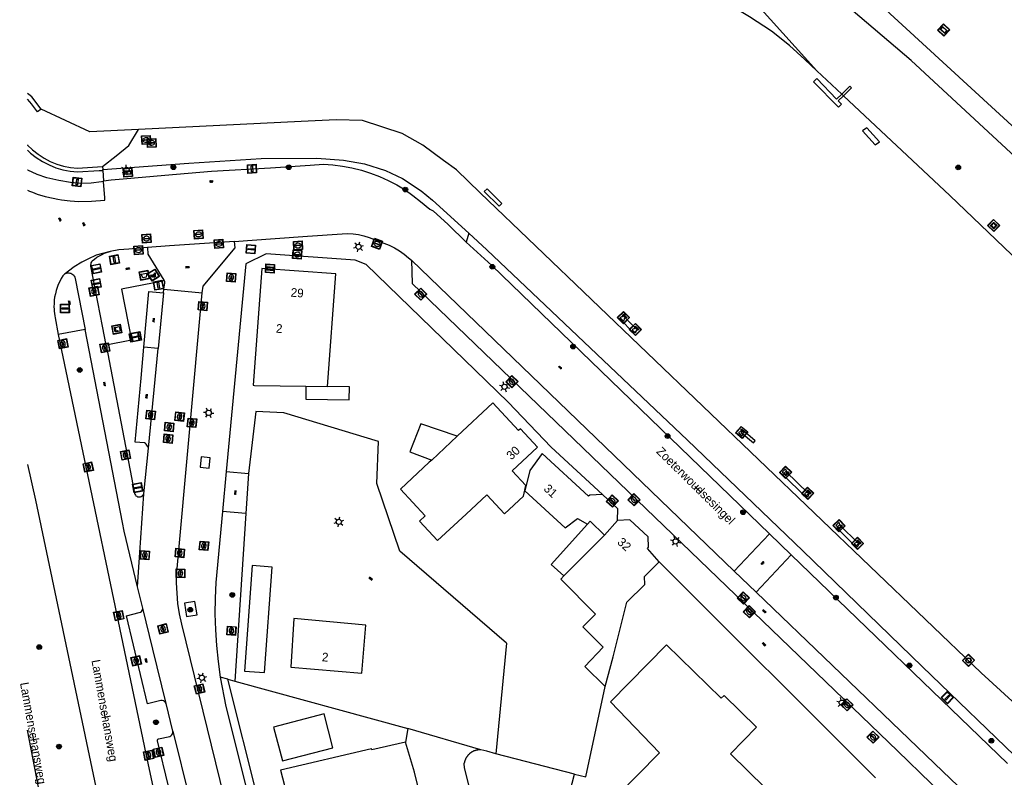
# Model space of a CAD drawing. Header units: metres. Extents: x 93870 to 95789, y 463036 to 464040.
# Tile 2 of 256: x 93871 to 93984, y 463108 to 463195. Entities that reach past the tile are written whole.
import ezdxf
from ezdxf.enums import TextEntityAlignment as Align

# ---------------------------------------------------------------- set-up
doc = ezdxf.new("R2010")
doc.units = ezdxf.units.M
doc.header["$LTSCALE"] = 25.4
for name, color, linetype in [('B_BEBOUWINGSGRENS_0', 1, 'Continuous'), ('B_LUIFEL_1', 200, 'Continuous'), ('B_TUSSENMUUR_0', 7, 'Continuous'), ('G_GRENS_ALGEMEEN_0', 7, 'Continuous'), ('K_STEIGER_1', 1, 'Continuous'), ('Q_AFVALBAK_0', 7, 'Continuous'), ('Q_BETAALAUTOMAAT_0', 7, 'Continuous'), ('Q_BOLDER_1', 7, 'Continuous'), ('Q_BOOM_0', 3, 'Continuous'), ('Q_BRANDKRAAN_0', 5, 'Continuous'), ('Q_DAMWAND_0', 6, 'Continuous'), ('Q_DRUKKNOPPAAL_0', 132, 'Continuous'), ('Q_INFORMATIEBORD_0', 7, 'Continuous'), ('Q_INSPECTIE_OF_RIOOLPUT_0', 253, 'Continuous'), ('Q_KOLK_0', 254, 'Continuous'), ('Q_KUNSTOBJECT_0', 7, 'Continuous'), ('Q_LICHTMAST_0', 2, 'Continuous'), ('Q_MEERRING_0', 7, 'Continuous'), ('Q_OPLAADPAAL_0', 7, 'Continuous'), ('Q_STRAATNAAMBORD_0', 7, 'Continuous'), ('Q_VERKEERSBORDPAAL_0', 40, 'Continuous'), ('Q_VERKEERSREGELINSTALLATIEKAST', 7, 'Continuous'), ('Q_VERKEERSREGELINSTALLATIEPAAL', 40, 'Continuous'), ('Q_WATERLEIDINGPUT_0', 5, 'Continuous'), ('S_GBKN_SYMBOOL_GV_GROOT_0', 7, 'Continuous'), ('S_GBKN_SYMBOOL_OV_GROOT_0', 7, 'Continuous'), ('T_CULTUURGRENS_0', 76, 'Continuous'), ('T_HAAG_0', 87, 'Continuous'), ('T_HEK_0', 57, 'Continuous'), ('T_MUUR_30CM_0', 10, 'Continuous'), ('T_WALBESCHERMING_0', 45, 'Continuous'), ('V_WEGGRENS_0', 7, 'Continuous'), ('W_WATERGRENS_0', 5, 'Continuous'), ('Z_GBKN_HUISNUMMER_0', 252, 'Continuous'), ('Z_STRAATNAAM_0', 252, 'Continuous')]:
    doc.layers.add(name, color=color, linetype=linetype)

# ---------------------------------------------------------------- blocks, each defined once
blk = doc.blocks.new('Q_AFVALBAK')
for points in [[(-0.5, 0.5), (0.5, 0.5), (0.5, -0.5), (-0.5, -0.5)], [(-0.34, 0.2), (0.33, 0.2), (0.19, -0.25), (-0.2, -0.25)]]:
    blk.add_lwpolyline(points, close=True)
blk.add_lwpolyline([(-0.44, 0.46), (0.44, 0.46, -0.414214), (0.46, 0.44), (0.46, -0.44, -0.414214), (0.44, -0.46), (-0.44, -0.46, -0.414214), (-0.46, -0.44), (-0.46, 0.44), (-0.46, 0.44), (-0.46, 0.45), (-0.46, 0.45), (-0.46, 0.45), (-0.46, 0.45), (-0.46, 0.45), (-0.46, 0.45), (-0.46, 0.46), (-0.46, 0.46), (-0.46, 0.46), (-0.45, 0.46), (-0.45, 0.46), (-0.45, 0.46), (-0.45, 0.46), (-0.45, 0.46), (-0.45, 0.46), (-0.44, 0.46), (-0.44, 0.46)], format="xyb")
blk = doc.blocks.new('Q_STRAATNAAMBORD')
for points in [[(-0.5, 0.5), (0.5, 0.5), (0.5, -0.5), (-0.5, -0.5)], [(-0.37, 0.22), (0.36, 0.22), (0.36, -0.21), (-0.37, -0.21)]]:
    blk.add_lwpolyline(points, close=True)
for points in [[(-0.44, 0.46), (0.44, 0.46, -0.414214), (0.46, 0.44), (0.46, -0.44, -0.414214), (0.44, -0.46), (-0.44, -0.46, -0.414214), (-0.46, -0.44), (-0.46, 0.44), (-0.46, 0.44), (-0.46, 0.45), (-0.46, 0.45), (-0.46, 0.45), (-0.46, 0.45), (-0.46, 0.45), (-0.46, 0.45), (-0.46, 0.46), (-0.46, 0.46), (-0.46, 0.46), (-0.45, 0.46), (-0.45, 0.46), (-0.45, 0.46), (-0.45, 0.46), (-0.45, 0.46), (-0.45, 0.46), (-0.44, 0.46), (-0.44, 0.46)], [(-0.29, 0.16), (0.28, 0.16, -0.414214), (0.3, 0.14), (0.3, -0.13, -0.414214), (0.28, -0.16), (-0.29, -0.16, -0.414214), (-0.31, -0.13), (-0.31, 0.14), (-0.31, 0.14), (-0.31, 0.14), (-0.31, 0.14), (-0.31, 0.15), (-0.31, 0.15), (-0.31, 0.15), (-0.3, 0.15), (-0.3, 0.15), (-0.3, 0.15), (-0.3, 0.16), (-0.3, 0.16), (-0.3, 0.16), (-0.3, 0.16), (-0.29, 0.16), (-0.29, 0.16), (-0.29, 0.16), (-0.29, 0.16), (-0.29, 0.16)]]:
    blk.add_lwpolyline(points, format="xyb")
blk = doc.blocks.new('Q_INFORMATIEBORD')
for points in [[(-0.5, 0.5), (0.5, 0.5), (0.5, -0.5), (-0.5, -0.5)], [(-0.37, 0.22), (0.36, 0.22), (0.36, -0.21), (-0.37, -0.21)]]:
    blk.add_lwpolyline(points, close=True)
for points in [[(-0.44, 0.46), (0.44, 0.46, -0.414214), (0.46, 0.44), (0.46, -0.44, -0.414214), (0.44, -0.46), (-0.44, -0.46, -0.414214), (-0.46, -0.44), (-0.46, 0.44), (-0.46, 0.44), (-0.46, 0.45), (-0.46, 0.45), (-0.46, 0.45), (-0.46, 0.45), (-0.46, 0.45), (-0.46, 0.45), (-0.46, 0.46), (-0.46, 0.46), (-0.46, 0.46), (-0.45, 0.46), (-0.45, 0.46), (-0.45, 0.46), (-0.45, 0.46), (-0.45, 0.46), (-0.45, 0.46), (-0.44, 0.46), (-0.44, 0.46)], [(-0.29, 0.16), (0.28, 0.16, -0.414214), (0.3, 0.14), (0.3, -0.13, -0.414214), (0.28, -0.16), (-0.29, -0.16, -0.414214), (-0.31, -0.13), (-0.31, 0.14), (-0.31, 0.14), (-0.31, 0.14), (-0.31, 0.14), (-0.31, 0.15), (-0.31, 0.15), (-0.31, 0.15), (-0.3, 0.15), (-0.3, 0.15), (-0.3, 0.15), (-0.3, 0.16), (-0.3, 0.16), (-0.3, 0.16), (-0.3, 0.16), (-0.29, 0.16), (-0.29, 0.16), (-0.29, 0.16), (-0.29, 0.16), (-0.29, 0.16)]]:
    blk.add_lwpolyline(points, format="xyb")
blk = doc.blocks.new('Q_OPLAADPAAL')
for points in [[(-0.5, 0.5), (0.5, 0.5), (0.5, -0.5), (-0.5, -0.5)], [(-0.08, 0.33), (0.07, 0.33), (0.07, -0.33), (-0.08, -0.33)]]:
    blk.add_lwpolyline(points, close=True)
blk.add_lwpolyline([(-0.44, 0.46), (0.44, 0.46, -0.414214), (0.46, 0.44), (0.46, -0.44, -0.414214), (0.44, -0.46), (-0.44, -0.46, -0.414214), (-0.46, -0.44), (-0.46, 0.44), (-0.46, 0.44), (-0.46, 0.45), (-0.46, 0.45), (-0.46, 0.45), (-0.46, 0.45), (-0.46, 0.45), (-0.46, 0.45), (-0.46, 0.46), (-0.46, 0.46), (-0.46, 0.46), (-0.45, 0.46), (-0.45, 0.46), (-0.45, 0.46), (-0.45, 0.46), (-0.45, 0.46), (-0.45, 0.46), (-0.44, 0.46), (-0.44, 0.46)], format="xyb")
blk = doc.blocks.new('Q_VERKEERSREGELINSTALLATIEKAST')
for points in [[(-0.5, 0.5), (0.5, 0.5), (0.5, -0.5), (-0.5, -0.5)], [(-0.26, 0.26), (0.25, 0.26), (0.25, 0.19), (-0.26, 0.19)], [(-0.26, 0.11), (0.25, 0.11), (0.25, -0.33), (-0.26, -0.33)]]:
    blk.add_lwpolyline(points, close=True)
blk.add_lwpolyline([(-0.44, 0.46), (0.44, 0.46, -0.414214), (0.46, 0.44), (0.46, -0.44, -0.414214), (0.44, -0.46), (-0.44, -0.46, -0.414214), (-0.46, -0.44), (-0.46, 0.44), (-0.46, 0.44), (-0.46, 0.45), (-0.46, 0.45), (-0.46, 0.45), (-0.46, 0.45), (-0.46, 0.45), (-0.46, 0.45), (-0.46, 0.46), (-0.46, 0.46), (-0.46, 0.46), (-0.45, 0.46), (-0.45, 0.46), (-0.45, 0.46), (-0.45, 0.46), (-0.45, 0.46), (-0.45, 0.46), (-0.44, 0.46), (-0.44, 0.46)], format="xyb")
blk.add_circle((-0.18, -0.03), 0.0354)
blk = doc.blocks.new('Q_LICHTMAST')
for points in [[(-0.26, 0.15), (-0.52, 0.3)], [(0, 0.3), (0, 0.6)], [(0.26, 0.15), (0.52, 0.3)], [(-0.26, -0.15), (-0.52, -0.3)], [(0, -0.3), (0, -0.6)], [(0.26, -0.15), (0.52, -0.3)]]:
    blk.add_lwpolyline(points)
blk.add_circle((0, 0), 0.3)
blk = doc.blocks.new('Q_VERKEERSREGELINSTALLATIEPAAL')
for points in [[(-0.5, 0.5), (0.5, 0.5), (0.5, -0.5), (-0.5, -0.5)], [(-0.08, 0.33), (0.07, 0.33), (0.07, -0.33), (-0.08, -0.33)]]:
    blk.add_lwpolyline(points, close=True)
blk.add_lwpolyline([(-0.44, 0.46), (0.44, 0.46, -0.414214), (0.46, 0.44), (0.46, -0.44, -0.414214), (0.44, -0.46), (-0.44, -0.46, -0.414214), (-0.46, -0.44), (-0.46, 0.44), (-0.46, 0.44), (-0.46, 0.45), (-0.46, 0.45), (-0.46, 0.45), (-0.46, 0.45), (-0.46, 0.45), (-0.46, 0.45), (-0.46, 0.46), (-0.46, 0.46), (-0.46, 0.46), (-0.45, 0.46), (-0.45, 0.46), (-0.45, 0.46), (-0.45, 0.46), (-0.45, 0.46), (-0.45, 0.46), (-0.44, 0.46), (-0.44, 0.46)], format="xyb")
blk = doc.blocks.new('Q_VERKEERSBORDPAAL')
for points in [[(-0.5, 0.5), (0.5, 0.5), (0.5, -0.5), (-0.5, -0.5)], [(-0.08, 0.33), (0.07, 0.33), (0.07, -0.33), (-0.08, -0.33)]]:
    blk.add_lwpolyline(points, close=True)
blk.add_lwpolyline([(-0.44, 0.46), (0.44, 0.46, -0.414214), (0.46, 0.44), (0.46, -0.44, -0.414214), (0.44, -0.46), (-0.44, -0.46, -0.414214), (-0.46, -0.44), (-0.46, 0.44), (-0.46, 0.44), (-0.46, 0.45), (-0.46, 0.45), (-0.46, 0.45), (-0.46, 0.45), (-0.46, 0.45), (-0.46, 0.45), (-0.46, 0.46), (-0.46, 0.46), (-0.46, 0.46), (-0.45, 0.46), (-0.45, 0.46), (-0.45, 0.46), (-0.45, 0.46), (-0.45, 0.46), (-0.45, 0.46), (-0.44, 0.46), (-0.44, 0.46)], format="xyb")
blk = doc.blocks.new('Q_DRUKKNOPPAAL')
for points in [[(-0.5, 0.5), (0.5, 0.5), (0.5, -0.5), (-0.5, -0.5)], [(-0.08, 0.33), (0.07, 0.33), (0.07, -0.33), (-0.08, -0.33)]]:
    blk.add_lwpolyline(points, close=True)
blk.add_lwpolyline([(-0.44, 0.46), (0.44, 0.46, -0.414214), (0.46, 0.44), (0.46, -0.44, -0.414214), (0.44, -0.46), (-0.44, -0.46, -0.414214), (-0.46, -0.44), (-0.46, 0.44), (-0.46, 0.44), (-0.46, 0.45), (-0.46, 0.45), (-0.46, 0.45), (-0.46, 0.45), (-0.46, 0.45), (-0.46, 0.45), (-0.46, 0.46), (-0.46, 0.46), (-0.46, 0.46), (-0.45, 0.46), (-0.45, 0.46), (-0.45, 0.46), (-0.45, 0.46), (-0.45, 0.46), (-0.45, 0.46), (-0.44, 0.46), (-0.44, 0.46)], format="xyb")
blk = doc.blocks.new('Q_KOLK')
blk.add_lwpolyline([(-0.5, 0.5), (0.5, 0.5), (0.5, -0.5), (-0.5, -0.5)], close=True)
for points in [[(-0.44, 0.46), (0.44, 0.46, -0.414214), (0.46, 0.44), (0.46, -0.44, -0.414214), (0.44, -0.46), (-0.44, -0.46, -0.414214), (-0.46, -0.44), (-0.46, 0.44, -0.414214), (-0.44, 0.46)], [(-0.34, 0.1, 0.380426), (-0.28, -0.18)], [(-0.01, 0.27, 0.240218), (-0.34, 0.1)], [(-0.19, 0.04, 0.853344), (-0.19, -0.03)], [(0.33, 0.11, 0.240191), (-0.01, 0.27)], [(0.18, -0.03, 0.849746), (0.18, 0.04)], [(0.27, -0.18, 0.380426), (0.33, 0.11)], [(-0.28, -0.18, 0.148452), (0.01, -0.26)], [(0.01, -0.26, 0.131742), (0.27, -0.18)]]:
    blk.add_lwpolyline(points, format="xyb")
for points in [[(-0.19, 0.04), (0.18, 0.04)], [(0.18, -0.03), (-0.19, -0.03)]]:
    blk.add_lwpolyline(points)
blk = doc.blocks.new('Q_INSPECTIE_OF_RIOOLPUT')
blk.add_lwpolyline([(-0.5, 0.5), (0.5, 0.5), (0.5, -0.5), (-0.5, -0.5)], close=True)
for points in [[(-0.44, 0.46), (0.44, 0.46, -0.414214), (0.46, 0.44), (0.46, -0.44, -0.414214), (0.44, -0.46), (-0.44, -0.46, -0.414214), (-0.46, -0.44), (-0.46, 0.44), (-0.46, 0.44), (-0.46, 0.45), (-0.46, 0.45), (-0.46, 0.45), (-0.46, 0.45), (-0.46, 0.45), (-0.46, 0.45), (-0.46, 0.46), (-0.46, 0.46), (-0.46, 0.46), (-0.45, 0.46), (-0.45, 0.46), (-0.45, 0.46), (-0.45, 0.46), (-0.45, 0.46), (-0.45, 0.46), (-0.44, 0.46), (-0.44, 0.46)], [(-0.34, 0.1, 0.380426), (-0.28, -0.18)], [(-0.01, 0.27, 0.240218), (-0.34, 0.1)], [(-0.19, 0.04, 0.853344), (-0.19, -0.03)], [(0.33, 0.11, 0.240191), (-0.01, 0.27)], [(0.18, -0.03, 0.849746), (0.18, 0.04)], [(0.27, -0.18, 0.380426), (0.33, 0.11)], [(-0.28, -0.18, 0.148452), (0.01, -0.26)], [(0.01, -0.26, 0.131742), (0.27, -0.18)]]:
    blk.add_lwpolyline(points, format="xyb")
for points in [[(-0.19, 0.04), (0.18, 0.04)], [(0.18, -0.03), (-0.19, -0.03)]]:
    blk.add_lwpolyline(points)
blk = doc.blocks.new('Q_BRANDKRAAN')
blk.add_lwpolyline([(-0.5, 0.5), (0.5, 0.5), (0.5, -0.5), (-0.5, -0.5)], close=True)
for points in [[(-0.44, 0.46), (0.44, 0.46, -0.414214), (0.46, 0.44), (0.46, -0.44, -0.414214), (0.44, -0.46), (-0.44, -0.46, -0.414214), (-0.46, -0.44), (-0.46, 0.44), (-0.46, 0.44), (-0.46, 0.45), (-0.46, 0.45), (-0.46, 0.45), (-0.46, 0.45), (-0.46, 0.45), (-0.46, 0.45), (-0.46, 0.46), (-0.46, 0.46), (-0.46, 0.46), (-0.45, 0.46), (-0.45, 0.46), (-0.45, 0.46), (-0.45, 0.46), (-0.45, 0.46), (-0.45, 0.46), (-0.44, 0.46), (-0.44, 0.46)], [(-0.34, 0.1, 0.380426), (-0.28, -0.18)], [(-0.01, 0.27, 0.240218), (-0.34, 0.1)], [(-0.19, 0.04, 0.853344), (-0.19, -0.03)], [(0.33, 0.11, 0.240191), (-0.01, 0.27)], [(0.18, -0.03, 0.849746), (0.18, 0.04)], [(0.27, -0.18, 0.380426), (0.33, 0.11)], [(-0.28, -0.18, 0.148452), (0.01, -0.26)], [(0.01, -0.26, 0.131742), (0.27, -0.18)]]:
    blk.add_lwpolyline(points, format="xyb")
for points in [[(-0.19, 0.04), (0.18, 0.04)], [(0.18, -0.03), (-0.19, -0.03)]]:
    blk.add_lwpolyline(points)
blk = doc.blocks.new('Q_WATERLEIDINGPUT')
blk.add_lwpolyline([(-0.5, 0.5), (0.5, 0.5), (0.5, -0.5), (-0.5, -0.5)], close=True)
for points in [[(-0.44, 0.46), (0.44, 0.46, -0.414214), (0.46, 0.44), (0.46, -0.44, -0.414214), (0.44, -0.46), (-0.44, -0.46, -0.414214), (-0.46, -0.44), (-0.46, 0.44), (-0.46, 0.44), (-0.46, 0.45), (-0.46, 0.45), (-0.46, 0.45), (-0.46, 0.45), (-0.46, 0.45), (-0.46, 0.45), (-0.46, 0.46), (-0.46, 0.46), (-0.46, 0.46), (-0.45, 0.46), (-0.45, 0.46), (-0.45, 0.46), (-0.45, 0.46), (-0.45, 0.46), (-0.45, 0.46), (-0.44, 0.46), (-0.44, 0.46)], [(-0.34, 0.1, 0.380426), (-0.28, -0.18)], [(-0.01, 0.27, 0.240218), (-0.34, 0.1)], [(-0.19, 0.04, 0.853344), (-0.19, -0.03)], [(0.33, 0.11, 0.240191), (-0.01, 0.27)], [(0.18, -0.03, 0.849746), (0.18, 0.04)], [(0.27, -0.18, 0.380426), (0.33, 0.11)], [(-0.28, -0.18, 0.148452), (0.01, -0.26)], [(0.01, -0.26, 0.131742), (0.27, -0.18)]]:
    blk.add_lwpolyline(points, format="xyb")
for points in [[(-0.19, 0.04), (0.18, 0.04)], [(0.18, -0.03), (-0.19, -0.03)]]:
    blk.add_lwpolyline(points)
blk = doc.blocks.new('Q_BETAALAUTOMAAT')
blk.add_lwpolyline([(-0.5, 0.5), (0.5, 0.5), (0.5, -0.5), (-0.5, -0.5)], close=True)
for points in [[(-0.44, 0.46), (0.44, 0.46, -0.414214), (0.46, 0.44), (0.46, -0.44, -0.414214), (0.44, -0.46), (-0.44, -0.46, -0.414214), (-0.46, -0.44), (-0.46, 0.44), (-0.46, 0.44), (-0.46, 0.45), (-0.46, 0.45), (-0.46, 0.45), (-0.46, 0.45), (-0.46, 0.45), (-0.46, 0.45), (-0.46, 0.46), (-0.46, 0.46), (-0.46, 0.46), (-0.45, 0.46), (-0.45, 0.46), (-0.45, 0.46), (-0.45, 0.46), (-0.45, 0.46), (-0.45, 0.46), (-0.44, 0.46), (-0.44, 0.46)], [(-0.2, 0.03, 0.050902), (-0.2, -0.03)], [(0, 0.29, 0.299915), (-0.19, 0.1)], [(-0.11, 0.03, 0.069027), (-0.11, -0.03)], [(0, 0.2, 0.158079), (-0.09, 0.1)], [(0.15, 0.29, 0.138529), (0, 0.29)], [(0.14, 0.2, 0.200552), (0, 0.2)], [(-0.18, -0.1, 0.345501), (0.02, -0.28)], [(-0.09, -0.1, 0.158478), (0.01, -0.2)], [(0.01, -0.2, 0.260272), (0.13, -0.18)], [(0.02, -0.28, 0.17253), (0.15, -0.27)]]:
    blk.add_lwpolyline(points, format="xyb")
for points in [[(-0.2, 0.03), (-0.27, 0.03), (-0.27, 0.1)], [(-0.27, 0.1), (-0.19, 0.1)], [(0.06, 0.03), (-0.11, 0.03)], [(-0.09, 0.1), (0.06, 0.1)], [(0.06, 0.1), (0.06, 0.03)], [(0.15, 0.29), (0.14, 0.2)], [(-0.18, -0.1), (-0.27, -0.1), (-0.27, -0.03)], [(-0.27, -0.03), (-0.2, -0.03)], [(-0.11, -0.03), (0.06, -0.03)], [(0.06, -0.1), (-0.09, -0.1)], [(0.06, -0.03), (0.06, -0.1)], [(0.13, -0.18), (0.15, -0.27)]]:
    blk.add_lwpolyline(points)
blk = doc.blocks.new('Q_BOLDER')
for points in [[(-0.5, 0.5), (0.5, 0.5), (0.5, -0.5), (-0.5, -0.5)], [(-0.27, -0.2), (0.27, -0.2), (0.27, -0.3), (-0.27, -0.3)]]:
    blk.add_lwpolyline(points, close=True)
for points in [[(-0.44, 0.46), (0.44, 0.46, -0.414214), (0.46, 0.44), (0.46, -0.44, -0.414214), (0.44, -0.46), (-0.44, -0.46, -0.414214), (-0.46, -0.44), (-0.46, 0.44), (-0.46, 0.44), (-0.46, 0.45), (-0.46, 0.45), (-0.46, 0.45), (-0.46, 0.45), (-0.46, 0.45), (-0.46, 0.45), (-0.46, 0.46), (-0.46, 0.46), (-0.46, 0.46), (-0.45, 0.46), (-0.45, 0.46), (-0.45, 0.46), (-0.45, 0.46), (-0.45, 0.46), (-0.45, 0.46), (-0.44, 0.46), (-0.44, 0.46)], [(-0.23, 0.27, 0.439965), (-0.26, 0.19)], [(-0.15, 0.29, 0.109301), (-0.23, 0.27)], [(0.22, 0.27, 0.148019), (0.13, 0.29)], [(0.25, 0.19, 0.326045), (0.22, 0.27)], [(-0.27, -0.16, 0.309814), (-0.17, -0.02)], [(0.16, -0.02, 0.22667), (0.27, -0.16)]]:
    blk.add_lwpolyline(points, format="xyb")
for points in [[(-0.17, 0.03), (-0.26, 0.19)], [(-0.17, -0.02), (-0.17, 0.03)], [(-0.15, 0.29), (0.13, 0.29)], [(0.16, 0.03), (0.25, 0.19)], [(0.16, -0.02), (0.16, 0.03)], [(-0.27, -0.16), (0.27, -0.16)]]:
    blk.add_lwpolyline(points)
blk = doc.blocks.new('Q_MEERRING')
blk.add_lwpolyline([(-0.5, 0.5), (0.5, 0.5), (0.5, -0.5), (-0.5, -0.5)], close=True)
blk.add_lwpolyline([(-0.44, 0.46), (0.44, 0.46, -0.414214), (0.46, 0.44), (0.46, -0.44, -0.414214), (0.44, -0.46), (-0.44, -0.46, -0.414214), (-0.46, -0.44), (-0.46, 0.44), (-0.46, 0.44), (-0.46, 0.45), (-0.46, 0.45), (-0.46, 0.45), (-0.46, 0.45), (-0.46, 0.45), (-0.46, 0.45), (-0.46, 0.46), (-0.46, 0.46), (-0.46, 0.46), (-0.45, 0.46), (-0.45, 0.46), (-0.45, 0.46), (-0.45, 0.46), (-0.45, 0.46), (-0.45, 0.46), (-0.44, 0.46), (-0.44, 0.46)], format="xyb")
for radius in [0.3, 0.3, 0.25, 0.25]:
    blk.add_circle((0, 0), radius)
blk = doc.blocks.new('Q_KUNSTOBJECT')
for points in [[(-0.5, 0.5), (0.5, 0.5), (0.5, -0.5), (-0.5, -0.5)], [(-0.18, 0.18), (0.18, 0.18), (0.18, -0.18), (-0.18, -0.18)]]:
    blk.add_lwpolyline(points, close=True)
for points in [[(-0.44, 0.46), (0.44, 0.46, -0.414214), (0.46, 0.44), (0.46, -0.44, -0.414214), (0.44, -0.46), (-0.44, -0.46, -0.414214), (-0.46, -0.44), (-0.46, 0.44), (-0.46, 0.44), (-0.46, 0.45), (-0.46, 0.45), (-0.46, 0.45), (-0.46, 0.45), (-0.46, 0.45), (-0.46, 0.45), (-0.46, 0.46), (-0.46, 0.46), (-0.46, 0.46), (-0.45, 0.46), (-0.45, 0.46), (-0.45, 0.46), (-0.45, 0.46), (-0.45, 0.46), (-0.45, 0.46), (-0.44, 0.46), (-0.44, 0.46)], [(-0.24, 0.27), (0.24, 0.27, -0.414214), (0.26, 0.25), (0.26, -0.24, -0.414214), (0.24, -0.26), (-0.24, -0.26, -0.414214), (-0.27, -0.24), (-0.27, 0.25, -0.414214), (-0.24, 0.27)]]:
    blk.add_lwpolyline(points, format="xyb")
blk = doc.blocks.new('Q_BOOM')
for radius in [0.27, 0.18, 0.09]:
    blk.add_circle((0, 0), radius)
blk = doc.blocks.new('S_GBKN_SYMBOOL_OV_GROOT')
for points in [[(-0.21875, 0.0625), (0.21875, 0.0625)], [(-0.21875, 0), (0.21875, 0)], [(-0.1875, 0.0625), (-0.1875, 0)], [(-0.125, 0.09375), (-0.125, 0.0625)], [(-0.125, 0), (-0.125, -0.0625)], [(-0.0625, 0.0625), (-0.0625, 0)], [(0, 0.09375), (0, 0.0625)], [(0, 0), (0, -0.0625)], [(0.0625, 0.0625), (0.0625, 0)], [(0.125, 0.09375), (0.125, 0.0625)], [(0.125, 0), (0.125, -0.0625)], [(0.1875, 0.0625), (0.1875, 0)], [(-0.21875, -0.0625), (0.21875, -0.0625)], [(-0.1875, -0.0625), (-0.1875, -0.09375)], [(-0.0625, -0.0625), (-0.0625, -0.09375)], [(0.0625, -0.0625), (0.0625, -0.09375)], [(0.1875, -0.0625), (0.1875, -0.09375)]]:
    blk.add_lwpolyline(points)
blk = doc.blocks.new('S_GBKN_SYMBOOL_GV_GROOT')
for points in [[(-0.1875, 0.03125), (-0.09375, 0.09375)], [(-0.1875, -0.0625), (0.0625, 0.09375)], [(-0.1875, 0.09375), (0.125, -0.09375)], [(-0.1875, 0), (-0.03125, -0.09375)], [(-0.125, -0.09375), (0.1875, 0.09375)], [(-0.0625, 0.09375), (0.1875, -0.0625)], [(0.03125, -0.09375), (0.1875, 0)], [(0.09375, 0.09375), (0.1875, 0.03125)]]:
    blk.add_lwpolyline(points)

msp = doc.modelspace()

# ---------------------------------------------------------------- linework, layer by layer
at = {"layer": 'B_BEBOUWINGSGRENS_0'}
for p, q in [((93903.96, 463152.63), (93906.44, 463152.6)), ((93918.43, 463144.14), (93921.37, 463146.89)), ((93934.86, 463107.99), (93925.82, 463110.34)), ((93932.52, 463098.99), (93934.86, 463107.99))]:
    msp.add_line(p, q, dxfattribs=at)
for points in [[(93906.44, 463152.6), (93907.39, 463165.57), (93898.88, 463166.19), (93897.89, 463152.74), (93898.04, 463152.72), (93903.96, 463152.63)], [(93918.43, 463144.14), (93918.14, 463143.88), (93914.82, 463140.77), (93917.69, 463137.7), (93917.03, 463137.09), (93919.1, 463134.87), (93922.38, 463137.91), (93924.77, 463140.15), (93926.81, 463137.96), (93928.98, 463139.99), (93929.24, 463141.21), (93927.69, 463142.88), (93930.61, 463145.61), (93928.63, 463147.73), (93928.43, 463147.54), (93925.47, 463150.71), (93921.37, 463146.89)], [(93921.37, 463146.89), (93917.18, 463148.32), (93915.89, 463145.07), (93918.43, 463144.14)], [(93938.06, 463140.17), (93936.61, 463140.11), (93936.48, 463139.96), (93931.13, 463144.89), (93929.72, 463142.95), (93929.15, 463140.6), (93933.8, 463136.32), (93935.21, 463137.42), (93936.35, 463136.74)], [(93939.79, 463137.17), (93939.86, 463138.52), (93938.06, 463140.17)], [(93944.61, 463132.43), (93943.24, 463133.95), (93943.38, 463134.11), (93943.33, 463135.31), (93941.24, 463137.24), (93939.79, 463137.17)], [(93936.35, 463136.74), (93932.16, 463132.13), (93933.64, 463130.79)], [(93897.75, 463131.98), (93896.87, 463119.85), (93899.19, 463119.68), (93900.07, 463131.81), (93897.75, 463131.98)], [(93938.39, 463118.07), (93939.29, 463121.48), (93940.89, 463127.77), (93942.94, 463129.82), (93942.92, 463130.75), (93944.61, 463132.43)], [(93933.64, 463130.79), (93933.27, 463130.42), (93937.27, 463126.41), (93935.81, 463124.95), (93938.16, 463122.61), (93936.03, 463120.39), (93938.39, 463118.07)], [(93902.55, 463125.88), (93902.2, 463120.29), (93910.39, 463119.6), (93910.86, 463125.13), (93902.55, 463125.88)], [(93962.83, 463100.49), (93952.81, 463110.33), (93955.79, 463113.38), (93952.06, 463117.04), (93951.72, 463116.71), (93945.44, 463122.88), (93939, 463116.32), (93944.64, 463110.45), (93942.1, 463107.86), (93939.88, 463105.6), (93939.61, 463105.32), (93961.97, 463083.03)], [(93907.05, 463111.03), (93906.05, 463114.91), (93900.23, 463113.39), (93901.24, 463109.52), (93907.05, 463111.03)], [(93915.41, 463111.66), (93911.54, 463110.77), (93911.51, 463110.88), (93901.01, 463108.45), (93906.27, 463088.31), (93906.39, 463088.34), (93908.87, 463078.83)], [(93917.11, 463105.58), (93916.43, 463108.22), (93915.41, 463111.66)], [(93924.08, 463110.78), (93924.05, 463110.78), (93924.02, 463110.79), (93923.99, 463110.79), (93923.95, 463110.79), (93923.92, 463110.78), (93923.89, 463110.78), (93923.86, 463110.78), (93923.82, 463110.78), (93923.79, 463110.77), (93923.76, 463110.77), (93923.73, 463110.77), (93923.7, 463110.76), (93923.66, 463110.76), (93923.63, 463110.75), (93923.6, 463110.75), (93923.57, 463110.74), (93923.54, 463110.73), (93923.51, 463110.72), (93923.48, 463110.71), (93923.44, 463110.7), (93923.41, 463110.69), (93923.38, 463110.68), (93923.35, 463110.67), (93923.32, 463110.66), (93923.29, 463110.65), (93923.26, 463110.64), (93923.23, 463110.62), (93923.2, 463110.61), (93923.17, 463110.6), (93923.14, 463110.58), (93923.12, 463110.57), (93923.09, 463110.55), (93923.06, 463110.54), (93923.03, 463110.52), (93923, 463110.5), (93922.98, 463110.48), (93922.95, 463110.47), (93922.92, 463110.45), (93922.9, 463110.43), (93922.87, 463110.41), (93922.85, 463110.39), (93922.82, 463110.37), (93922.79, 463110.35), (93922.77, 463110.33), (93922.75, 463110.31), (93922.72, 463110.29), (93922.7, 463110.26), (93922.68, 463110.24), (93922.65, 463110.22), (93922.63, 463110.19), (93922.61, 463110.17), (93922.59, 463110.15), (93922.57, 463110.12), (93922.55, 463110.09), (93922.53, 463110.07), (93922.51, 463110.04), (93922.49, 463110.02), (93922.47, 463109.99), (93922.45, 463109.97), (93922.43, 463109.94), (93922.42, 463109.91), (93922.4, 463109.88), (93922.38, 463109.86), (93922.37, 463109.83), (93922.35, 463109.8), (93922.34, 463109.77), (93922.32, 463109.74), (93922.31, 463109.71), (93922.3, 463109.68), (93922.28, 463109.65), (93922.27, 463109.62), (93922.26, 463109.59), (93922.25, 463109.56), (93922.24, 463109.53), (93922.23, 463109.5), (93922.22, 463109.47), (93922.21, 463109.44), (93922.2, 463109.41), (93922.19, 463109.38), (93922.18, 463109.34), (93922.18, 463109.31), (93922.17, 463109.28), (93922.14, 463109.16), (93922.15, 463108.73), (93925.36, 463095.94)], [(93925.82, 463110.34), (93924.76, 463110.62), (93924.08, 463110.78)]]:
    msp.add_lwpolyline(points, dxfattribs=at)
at = {"layer": 'B_LUIFEL_1'}
msp.add_line((93903.96, 463152.63), (93903.94, 463151.13), dxfattribs=at)
msp.add_lwpolyline([(93903.94, 463151.13), (93908.94, 463151.06), (93908.96, 463152.56), (93906.44, 463152.6)], dxfattribs=at)
at = {"layer": 'B_TUSSENMUUR_0'}
for p, q in [((93938.3, 463135.5), (93939.79, 463137.17)), ((93933.64, 463130.79), (93938.3, 463135.5))]:
    msp.add_line(p, q, dxfattribs=at)
msp.add_lwpolyline([(93936.35, 463136.74), (93936.67, 463137.09), (93938.3, 463135.5)], dxfattribs=at)
at = {"layer": 'G_GRENS_ALGEMEEN_0'}
for p, q in [((93880.56, 463177.92), (93880.58, 463177.57)), ((93880.59, 463177.48), (93880.58, 463177.57)), ((93915.66, 463113.25), (93915.41, 463111.66)), ((93924.08, 463110.78), (93915.66, 463113.25))]:
    msp.add_line(p, q, dxfattribs=at)
for points in [[(93873.47, 463184.51), (93873.05, 463184.2), (93872.38, 463185.12), (93872.19, 463185.37), (93871.9, 463185.67)], [(93871.9, 463180.42), (93871.93, 463180.39), (93872.51, 463179.83), (93873.14, 463179.33), (93873.82, 463178.89), (93874.54, 463178.51), (93875.28, 463178.21), (93876.05, 463177.97), (93876.85, 463177.81), (93877.65, 463177.73), (93880.56, 463177.92)], [(93934.86, 463107.99), (93936.14, 463107.67), (93938.39, 463118.07)]]:
    msp.add_lwpolyline(points, dxfattribs=at)
at = {"layer": 'K_STEIGER_1'}
msp.add_line((93966.55, 463187.16), (93965.6, 463186.25), dxfattribs=at)
for points in [[(93965.6, 463186.25), (93964.99, 463185.66), (93962.73, 463188.04), (93962.37, 463187.68), (93965.23, 463184.77), (93965.59, 463185.1), (93965.21, 463185.49), (93965.8, 463186.06)], [(93965.8, 463186.06), (93966.74, 463186.97), (93966.55, 463187.16)], [(93968.48, 463182.38), (93968.01, 463182.02), (93969.46, 463180.41), (93969.93, 463180.76), (93968.48, 463182.38)], [(93926.51, 463173.66), (93924.81, 463175.37), (93924.47, 463175.04), (93926.17, 463173.34), (93926.51, 463173.66)], [(93941.7, 463158.74), (93942.08, 463159.12), (93940.42, 463160.79), (93940.04, 463160.41), (93941.7, 463158.74)], [(93954.22, 463147.57), (93954.03, 463147.32), (93955.47, 463146.1), (93955.66, 463146.35), (93954.22, 463147.57)], [(93961.42, 463139.95), (93961.77, 463140.29), (93959.17, 463142.8), (93958.82, 463142.45), (93961.42, 463139.95)], [(93967.2, 463134.19), (93967.54, 463134.53), (93965.36, 463136.66), (93965.03, 463136.34), (93967.2, 463134.19)]]:
    msp.add_lwpolyline(points, dxfattribs=at)
at = {"layer": 'Q_DAMWAND_0'}
msp.add_line((93884.67, 463182.19), (93879.1, 463181.92), dxfattribs=at)
for points in [[(93919.78, 463178.61), (93917.39, 463180.37), (93915.01, 463181.71), (93910.48, 463183.21), (93907.43, 463183.29), (93903.39, 463183.09), (93884.67, 463182.19)], [(93923.99, 463174.9), (93921.26, 463177.52), (93919.78, 463178.61)], [(93990.6, 463111.46), (93981.64, 463119.63), (93923.99, 463174.9)]]:
    msp.add_lwpolyline(points, dxfattribs=at)
at = {"layer": 'T_CULTUURGRENS_0'}
for p, q in [((93922.7, 463170.25), (93922.4, 463169.22)), ((93905.25, 463077.88), (93894.98, 463118.91))]:
    msp.add_line(p, q, dxfattribs=at)
for points in [[(93921.29, 463209.74), (93926.46, 463206.22), (93928.02, 463205.92), (93933.09, 463204.97), (93938.29, 463203.99), (93945.49, 463203.82), (93950.97, 463200.73), (93954.91, 463197.64), (93962.73, 463188.94)], [(93880.56, 463177.92), (93882.12, 463179.15), (93883.59, 463180.34), (93884.67, 463182.19)], [(93880.58, 463177.57), (93890.48, 463178.32), (93898.79, 463178.85), (93905.21, 463178.89), (93908.27, 463178.67), (93910.71, 463178.24), (93913.1, 463177.46), (93915.08, 463176.56), (93917.21, 463175.14), (93918.51, 463174.06), (93922.7, 463170.25)], [(93922.7, 463170.25), (93924.76, 463168.35), (93947.85, 463146.43), (93951.67, 463142.76), (93961.14, 463133.68), (93974.84, 463120.37), (93986.57, 463109.09)], [(93894.09, 463119.16), (93894.74, 463115.75), (93904.28, 463077.63)]]:
    msp.add_lwpolyline(points, dxfattribs=at)
at = {"layer": 'T_HAAG_0'}
msp.add_line((93927.03, 463123.06), (93925.82, 463110.34), dxfattribs=at)
at = {"layer": 'T_HEK_0'}
for p, q in [((93897.33, 463142.57), (93897.03, 463137.98)), ((93897.03, 463137.98), (93895.76, 463118.7)), ((93894.98, 463118.91), (93894.09, 463119.16)), ((93894.98, 463118.91), (93895.76, 463118.7)), ((93895.76, 463118.7), (93915.66, 463113.25))]:
    msp.add_line(p, q, dxfattribs=at)
msp.add_lwpolyline([(93927.03, 463123.06), (93914.76, 463133.66), (93912.12, 463141.45), (93912.31, 463146.27), (93901.4, 463149.58), (93898.17, 463149.73), (93897.33, 463142.57)], dxfattribs=at)
at = {"layer": 'T_MUUR_30CM_0'}
msp.add_line((93969.5, 463107.57), (93944.61, 463132.43), dxfattribs=at)
msp.add_lwpolyline([(93938.06, 463140.17), (93932.18, 463145.63), (93927.24, 463150.79), (93910.87, 463166.64), (93909.6, 463167.15), (93899.36, 463167.88)], dxfattribs=at)
at = {"layer": 'T_WALBESCHERMING_0'}
for p, q in [((93965.6, 463186.25), (93962.73, 463188.94)), ((93965.8, 463186.06), (93965.6, 463186.25)), ((93879.1, 463181.92), (93873.47, 463184.51))]:
    msp.add_line(p, q, dxfattribs=at)
for points in [[(93962.73, 463188.94), (93961.35, 463190.23), (93959.61, 463191.86), (93957.53, 463193.5), (93954.99, 463195.16), (93953.19, 463196.21), (93951.88, 463196.9), (93950.11, 463197.65), (93939.77, 463200.77), (93938.48, 463201.08), (93937.17, 463201.32), (93935.85, 463201.51), (93934.53, 463201.62), (93933.2, 463201.68), (93932.1, 463201.74)], [(93998.14, 463155.71), (93997.95, 463155.84), (93997.76, 463155.98), (93997.57, 463156.12), (93997.38, 463156.26), (93997.19, 463156.4), (93988.7, 463164.39), (93978.05, 463174.57), (93965.8, 463186.06)]]:
    msp.add_lwpolyline(points, dxfattribs=at)
at = {"layer": 'V_WEGGRENS_0'}
for p, q in [((93880.59, 463177.48), (93880.65, 463176.28)), ((93880.65, 463176.28), (93881.53, 463176.37)), ((93880.65, 463176.18), (93880.65, 463176.28)), ((93895.74, 463169.3), (93897.22, 463169.4)), ((93922.4, 463169.22), (93925.34, 463166.51)), ((93899.36, 463167.88), (93897.02, 463166.72)), ((93897.02, 463166.72), (93894.77, 463142.8)), ((93916.11, 463167.16), (93953.23, 463131.35)), ((93877.15, 463166.25), (93876.29, 463165.6)), ((93925.34, 463166.51), (93957.28, 463135.65)), ((93887.58, 463163.38), (93886.95, 463156.97)), ((93887.58, 463163.38), (93887.62, 463163.79)), ((93887.62, 463163.79), (93892.01, 463163.4)), ((93889.08, 463131.22), (93892.01, 463163.4)), ((93878.55, 463159.17), (93875.46, 463158.59)), ((93886.95, 463156.97), (93885.3, 463157.12)), ((93885.29, 463140.26), (93885.82, 463145.52)), ((93892.92, 463144.4), (93891.89, 463144.49)), ((93894.77, 463142.8), (93894.34, 463138.22)), ((93894.77, 463142.8), (93897.33, 463142.57)), ((93897.03, 463137.98), (93894.34, 463138.22)), ((93957.28, 463135.65), (93959.8, 463133.21)), ((93955.76, 463128.91), (93959.8, 463133.21)), ((93953.23, 463131.35), (93955.76, 463128.91)), ((93885.18, 463127.1), (93884.59, 463129.53)), ((93891.17, 463127.84), (93889.99, 463127.67)), ((93888.64, 463112.93), (93887.86, 463116.11)), ((93888.64, 463112.93), (93892.81, 463095.95))]:
    msp.add_line(p, q, dxfattribs=at)
for points in [[(93917.99, 463212.31), (93918.14, 463211.82), (93919.4, 463211.38), (93921.14, 463211.35), (93923.23, 463211.24), (93926.45, 463211.35), (93929.47, 463211.11), (93934.5, 463210.54), (93944.95, 463209.33), (93950.16, 463207.93), (93955.09, 463205.88), (93959.35, 463203.74), (93961.88, 463202.43), (93966.83, 463199.05), (93969.76, 463196.79), (93991.23, 463177.07)], [(94039.7, 463179.39), (94032.68, 463175.27), (94023.69, 463169.5), (94021.67, 463168.14), (94016.96, 463164.52), (94014.39, 463162.82), (94011.94, 463161.91), (94010.31, 463161.66), (94007.06, 463162.12), (94004.66, 463162.95), (94001.64, 463164.67), (94000, 463165.97), (93992.33, 463172.75), (93973.58, 463190.14), (93965.89, 463196.7)], [(93871.9, 463179.81), (93872.25, 463179.47), (93872.92, 463178.95), (93873.64, 463178.49), (93874.39, 463178.1), (93875.18, 463177.78), (93876, 463177.54), (93876.83, 463177.38), (93877.68, 463177.29), (93880.18, 463177.46), (93880.59, 463177.48)], [(93881.53, 463176.37), (93882.91, 463176.5), (93887.72, 463176.92), (93893.07, 463177.4), (93899.87, 463177.77), (93903.87, 463178.05), (93904.45, 463178.09)], [(93904.45, 463178.09), (93905.96, 463178.2), (93907.06, 463178.13), (93908.16, 463177.98), (93909.25, 463177.78), (93910.33, 463177.51), (93911.38, 463177.17), (93912.42, 463176.77), (93913.43, 463176.31), (93914.41, 463175.8), (93915.36, 463175.22), (93916.27, 463174.59), (93917.14, 463173.91), (93918.22, 463173.03), (93918.59, 463172.81), (93920.3, 463171.24), (93922.4, 463169.22)], [(93880.65, 463176.18), (93880.43, 463176.16), (93879.26, 463176.01), (93878.08, 463175.97), (93876.86, 463176.1), (93875.51, 463176.31), (93874.14, 463176.61), (93873.02, 463177.02), (93871.94, 463177.49), (93871.9, 463177.51)], [(93880.81, 463174.03), (93880.8, 463174.31), (93880.65, 463176.18)], [(93871.9, 463175.2), (93872.16, 463175.08), (93872.48, 463174.96)], [(93872.48, 463174.96), (93873.04, 463174.75), (93873.96, 463174.48), (93874.87, 463174.28), (93875.41, 463174.18)], [(93875.41, 463174.18), (93875.84, 463174.1), (93876.82, 463173.98), (93877.81, 463173.9), (93879.28, 463173.92), (93880.81, 463174.03)], [(93897.22, 463169.4), (93904.12, 463169.89), (93908.14, 463170.17), (93908.76, 463170.21), (93909.39, 463170.19), (93910.01, 463170.1), (93910.62, 463169.95), (93911.22, 463169.74), (93912.91, 463169.11), (93913.53, 463168.85), (93914.13, 463168.56), (93914.7, 463168.22), (93915.25, 463167.84), (93915.77, 463167.42), (93916.11, 463167.16)], [(93895.74, 463169.3), (93888.24, 463168.78), (93885.73, 463168.6)], [(93892.01, 463163.4), (93892.11, 463164.14), (93895.8, 463168.57), (93895.74, 463169.3)], [(93881.43, 463168.15), (93879.82, 463167.71), (93878.87, 463167.27)], [(93880.95, 463157.37), (93880.53, 463159.54), (93879.2, 463166.46), (93879.21, 463166.59), (93879.23, 463166.71), (93879.26, 463166.83), (93879.31, 463166.95), (93879.37, 463167.06), (93879.63, 463167.27), (93879.9, 463167.47), (93880.19, 463167.64), (93880.49, 463167.8), (93880.79, 463167.94), (93881.11, 463168.06), (93881.43, 463168.15)], [(93885.73, 463168.6), (93883.59, 463168.42), (93882.44, 463168.32), (93881.43, 463168.15)], [(93885.73, 463168.6), (93885.76, 463167.83), (93887.62, 463164.84), (93887.68, 463164.75)], [(93878.87, 463167.27), (93878.17, 463166.93), (93877.29, 463166.36), (93877.15, 463166.25)], [(93916.11, 463167.16), (93916.17, 463164.47), (93972.01, 463110.67), (93975.9, 463106.91), (93981.53, 463101.49), (93982.93, 463100.05), (93984.39, 463098.67), (93985.89, 463097.35), (93987.44, 463096.08), (93989.03, 463094.86), (93990.67, 463093.71), (93992.35, 463092.61), (93994.06, 463091.58), (93995.82, 463090.61), (93997.61, 463089.71), (94000, 463088.7), (94001.41, 463088.16), (94002.84, 463087.66), (94004.28, 463087.2), (94005.72, 463086.78), (94007.18, 463086.39), (94007.54, 463086.3), (94009.9, 463087.67)], [(93876.29, 463165.6), (93876.17, 463165.53), (93876.08, 463165.45), (93876, 463165.35)], [(93876.29, 463165.6), (93876.41, 463165.65), (93876.53, 463165.68), (93876.66, 463165.68), (93876.79, 463165.66), (93876.92, 463165.63), (93877.03, 463165.57), (93877.14, 463165.49), (93877.23, 463165.4), (93877.3, 463165.29), (93877.36, 463165.17), (93877.39, 463165.05), (93878.55, 463159.17)], [(93876, 463165.35), (93875.8, 463165.02), (93875.62, 463164.69), (93875.46, 463164.35), (93875.33, 463164), (93875.21, 463163.64), (93875.12, 463163.27), (93875.04, 463162.9), (93874.99, 463162.53), (93874.97, 463162.15), (93874.96, 463161.78), (93874.97, 463161.52), (93874.98, 463161.26), (93875.01, 463161.01), (93875.05, 463160.75), (93875.1, 463160.5), (93875.46, 463158.59)], [(93887.68, 463164.75), (93882.72, 463163.82), (93883.88, 463157.93), (93880.95, 463157.37)], [(93887.62, 463163.79), (93887.7, 463164.52), (93887.71, 463164.7), (93887.68, 463164.75)], [(93885.3, 463157.12), (93885.89, 463163.52), (93887.58, 463163.38)], [(93884.59, 463129.53), (93883.03, 463135.95), (93882.84, 463136.95), (93878.55, 463159.17)], [(93875.46, 463158.59), (93885.53, 463110.34), (93889.49, 463091.83), (93894.49, 463067.85)], [(93880.95, 463157.37), (93884.23, 463140.31), (93884.27, 463140.2), (93884.33, 463140.11), (93884.4, 463140.03), (93884.49, 463139.96), (93884.59, 463139.92), (93884.69, 463139.89), (93884.8, 463139.89), (93884.91, 463139.91), (93885.01, 463139.94), (93885.1, 463140), (93885.18, 463140.07), (93885.24, 463140.16), (93885.29, 463140.26)], [(93885.82, 463145.52), (93885.78, 463145.64), (93885.73, 463145.75), (93885.66, 463145.86), (93885.58, 463145.96), (93885.48, 463146.04), (93885.37, 463146.11), (93884.31, 463146.21), (93884.98, 463153.57), (93885.3, 463157.12)], [(93885.82, 463145.52), (93886.6, 463153.41), (93886.95, 463156.97)], [(93891.89, 463144.49), (93891.79, 463143.31), (93892.82, 463143.22), (93892.92, 463144.4)], [(93871.9, 463143.63), (93872.82, 463139.51), (93881.71, 463097.36), (93893.83, 463039.53)], [(93884.59, 463129.53), (93884.85, 463133.48), (93885.29, 463140.26)], [(93894.34, 463138.22), (93893.58, 463130.06), (93893.5, 463128.24), (93893.49, 463126.42), (93893.54, 463124.6), (93893.66, 463122.78), (93893.84, 463120.96), (93894.09, 463119.16)], [(93957.28, 463135.65), (93955.82, 463134.1), (93953.23, 463131.35)], [(93959.8, 463133.21), (93984.66, 463109.2)], [(93909.28, 463045.3), (93909.09, 463046.09), (93908.79, 463047.31), (93889.66, 463125.24), (93889.41, 463126.42), (93889.23, 463127.61), (93889.12, 463128.81), (93889.06, 463130.01), (93889.08, 463131.22)], [(94009.9, 463087.67), (94007.89, 463088.17), (94005.89, 463088.73), (94003.91, 463089.35), (94001.94, 463090.03), (94000, 463090.76), (93998.56, 463091.36), (93997.14, 463092.04), (93995.76, 463092.78), (93994.41, 463093.57), (93993.1, 463094.43), (93985.97, 463099.91), (93977.23, 463108.3), (93973.33, 463112.04), (93955.76, 463128.91)], [(93887.86, 463116.11), (93887.79, 463116.24), (93887.68, 463116.35), (93887.55, 463116.43), (93887.4, 463116.46), (93887.25, 463116.46), (93885.74, 463116.09), (93883.31, 463126.19), (93884.77, 463126.57), (93884.91, 463126.62), (93885.02, 463126.71), (93885.11, 463126.82), (93885.16, 463126.95), (93885.18, 463127.1)], [(93887.86, 463116.11), (93886.32, 463122.35), (93885.18, 463127.1)], [(93889.99, 463127.67), (93890.23, 463126.13), (93891.42, 463126.33), (93891.17, 463127.84)], [(93886.2, 463039.53), (93874.87, 463097.75), (93871.9, 463113.05)], [(93892.81, 463095.95), (93892.74, 463096.08), (93892.64, 463096.19), (93892.51, 463096.27), (93892.36, 463096.32), (93892.21, 463096.32), (93890.97, 463096.01), (93890.9, 463096), (93890.83, 463096.02), (93890.76, 463096.05), (93890.71, 463096.11), (93890.68, 463096.18), (93886.86, 463111.82), (93886.86, 463111.87), (93886.88, 463111.92), (93886.9, 463111.97), (93886.93, 463112.01), (93886.97, 463112.04), (93888.28, 463112.33), (93888.41, 463112.41), (93888.52, 463112.51), (93888.6, 463112.64), (93888.63, 463112.78), (93888.64, 463112.93)]]:
    msp.add_lwpolyline(points, dxfattribs=at)
at = {"layer": 'W_WATERGRENS_0'}
msp.add_lwpolyline([(93873.47, 463184.51), (93872.4, 463185.93), (93872.07, 463186.22), (93871.9, 463186.34)], dxfattribs=at)
at = {"layer": 'Z_STRAATNAAM_0'}
for p, q in [((93948.72, 463141.1), (93949.43, 463140.4)), ((93880.68, 463115.28), (93880.86, 463114.3)), ((93872.46, 463112.68), (93872.64, 463111.69))]:
    msp.add_line(p, q, dxfattribs=at)

# ---------------------------------------------------------------- block references
at = {"layer": 'Q_AFVALBAK_0', "rotation": 10.57009810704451}
msp.add_blockref('Q_AFVALBAK', (93885.35, 463165.4), dxfattribs=at)
at = {"layer": 'Q_BETAALAUTOMAAT_0', "rotation": 121.8828015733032}
msp.add_blockref('Q_BETAALAUTOMAAT', (93886.41, 463165.43), dxfattribs=at)
at = {"layer": 'Q_BOLDER_1'}
for p, rotation in [((93940.49, 463160.53), 134.6554715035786), ((93941.86, 463159.16), 134.6554715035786), ((93954.1, 463147.31), 139.7975476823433), ((93959.14, 463142.72), 45.16559427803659), ((93961.69, 463140.3), 136.0737506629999), ((93965.3, 463136.57), 43.85599670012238), ((93967.42, 463134.54), 135.7312826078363)]:
    msp.add_blockref('Q_BOLDER', p, dxfattribs=dict(at, rotation=rotation))
at = {"layer": 'Q_BOOM_0'}
for p, rotation in [((93888.71, 463177.83), 4.35796201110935), ((93901.98, 463177.84), 4.075437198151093), ((93979.01, 463177.81), 136.8437557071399), ((93915.39, 463175.26), 145.2917667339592), ((93925.4, 463166.38), 135.9852756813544), ((93934.7, 463157.2), 135.9852756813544), ((93877.92, 463154.5), 100.9375454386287), ((93945.57, 463146.89), 135.9852756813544), ((93954.26, 463138.12), 135.9852756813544), ((93895.48, 463128.61), 86.2194575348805), ((93964.94, 463128.3), 135.9858407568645), ((93890.65, 463126.9), 98.5416953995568), ((93873.26, 463122.61), 101.917702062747), ((93973.4, 463120.49), 135.9858407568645), ((93886.7, 463113.96), 103.7687660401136), ((93875.54, 463111.15), 101.917702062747), ((93982.83, 463111.83), 136.1256459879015)]:
    msp.add_blockref('Q_BOOM', p, dxfattribs=dict(at, rotation=rotation))
at = {"layer": 'Q_BRANDKRAAN_0'}
for p, rotation in [((93895.36, 463165.14), 84.63282095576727), ((93969.21, 463112.24), 136.0653906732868)]:
    msp.add_blockref('Q_BRANDKRAAN', p, dxfattribs=dict(at, rotation=rotation))
at = {"layer": 'Q_DRUKKNOPPAAL_0', "rotation": 100.8652691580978}
msp.add_blockref('Q_DRUKKNOPPAAL', (93879.82, 463164.45), dxfattribs=at)
at = {"layer": 'Q_INFORMATIEBORD_0', "rotation": 137.4412570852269}
msp.add_blockref('Q_INFORMATIEBORD', (93977.33, 463193.64), dxfattribs=at)
at = {"layer": 'Q_INSPECTIE_OF_RIOOLPUT_0'}
for p, rotation in [((93885.57, 463180.97), 2.773416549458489), ((93886.19, 463180.64), 2.773416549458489), ((93885.61, 463169.63), 4.867912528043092), ((93891.6, 463170.11), 3.901184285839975), ((93912.13, 463169.02), 159.6625691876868), ((93889.42, 463149.13), 84.79369099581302), ((93888.22, 463147.94), 84.36921596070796), ((93888.1, 463146.59), 84.36921596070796), ((93892.22, 463134.26), 84.62829119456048), ((93885.43, 463133.19), 86.22343561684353), ((93954.29, 463128.26), 136.0653906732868), ((93887.51, 463124.7), 103.5975968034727), ((93895.38, 463124.49), 86.2194575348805)]:
    msp.add_blockref('Q_INSPECTIE_OF_RIOOLPUT', p, dxfattribs=dict(at, rotation=rotation))
at = {"layer": 'Q_KOLK_0'}
for p, rotation in [((93903.04, 463168.83), 4.084437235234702), ((93884.68, 463168.3), 4.867912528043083), ((93902.96, 463167.79), 175.9231295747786), ((93879.57, 463163.55), 100.8652691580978), ((93917.17, 463163.23), 136.0653906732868), ((93892.09, 463161.86), 84.793690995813), ((93876, 463157.52), 101.7914289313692), ((93880.82, 463157.06), 100.9013395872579), ((93927.65, 463153.15), 136.0653906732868), ((93886.09, 463149.32), 84.36921596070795), ((93890.84, 463148.41), 84.793690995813), ((93883.19, 463144.71), 100.9013395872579), ((93878.9, 463143.33), 101.7914289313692), ((93939.21, 463139.41), 137.4895529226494), ((93941.69, 463139.56), 136.0653906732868), ((93889.44, 463133.44), 84.79369099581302), ((93889.51, 463131.1), 89.28681136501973), ((93954.97, 463126.67), 136.0653906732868), ((93882.42, 463126.23), 101.7914289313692), ((93884.42, 463121.03), 103.5118238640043), ((93891.71, 463117.79), 103.7918818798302), ((93966.21, 463115.96), 136.0653906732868), ((93885.85, 463110.15), 102.0607276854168), ((93886.99, 463110.5), 103.7255927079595)]:
    msp.add_blockref('Q_KOLK', p, dxfattribs=dict(at, rotation=rotation))
at = {"layer": 'Q_KUNSTOBJECT_0', "rotation": 136.2903884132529}
msp.add_blockref('Q_KUNSTOBJECT', (93983.09, 463171.13), dxfattribs=at)
at = {"layer": 'Q_LICHTMAST_0'}
for p, rotation in [((93883.31, 463177.53), 4.35796201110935), ((93910.01, 463168.68), 166.1849746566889), ((93926.81, 463152.57), 135.915701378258), ((93892.76, 463149.57), 84.79369099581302), ((93907.73, 463137.02), 108.7081194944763), ((93946.49, 463134.77), 136.0653906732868), ((93891.98, 463119.08), 103.7918818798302), ((93965.62, 463116.21), 136.0653906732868)]:
    msp.add_blockref('Q_LICHTMAST', p, dxfattribs=dict(at, rotation=rotation))
at = {"layer": 'Q_MEERRING_0', "rotation": 136.2059686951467}
msp.add_blockref('Q_MEERRING', (93980.19, 463121.07), dxfattribs=at)
at = {"layer": 'Q_OPLAADPAAL_0', "rotation": 101.1172197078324}
msp.add_blockref('Q_OPLAADPAAL', (93884.43, 463158.33), dxfattribs=at)
at = {"layer": 'Q_STRAATNAAMBORD_0'}
for p, rotation in [((93883.45, 463177.23), 4.35796201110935), ((93899.82, 463166.17), 175.8330515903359)]:
    msp.add_blockref('Q_STRAATNAAMBORD', p, dxfattribs=dict(at, rotation=rotation))
at = {"layer": 'Q_VERKEERSBORDPAAL_0'}
for p, rotation in [((93897.75, 463177.65), 3.128998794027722), ((93897.61, 463168.4), 84.76789578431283), ((93886.98, 463164.26), 10.57009810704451), ((93884.2, 463158.28), 101.1172197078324), ((93884.59, 463140.96), 100.9013395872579), ((93977.75, 463116.8), 136.1256459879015)]:
    msp.add_blockref('Q_VERKEERSBORDPAAL', p, dxfattribs=dict(at, rotation=rotation))
at = {"layer": 'Q_VERKEERSREGELINSTALLATIEKAST', "rotation": 101.1172197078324}
msp.add_blockref('Q_VERKEERSREGELINSTALLATIEKAST', (93882.19, 463159.18), dxfattribs=at)
at = {"layer": 'Q_VERKEERSREGELINSTALLATIEPAAL'}
for p, rotation in [((93877.62, 463176.13), 174.0007890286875), ((93881.92, 463167.2), 9.765325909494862), ((93879.86, 463166.15), 100.8652691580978), ((93876.22, 463161.58), 91.33740170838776)]:
    msp.add_blockref('Q_VERKEERSREGELINSTALLATIEPAAL', p, dxfattribs=dict(at, rotation=rotation))
at = {"layer": 'Q_WATERLEIDINGPUT_0', "rotation": 3.901184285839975}
msp.add_blockref('Q_WATERLEIDINGPUT', (93893.93, 463169.01), dxfattribs=at)
at = {"layer": 'S_GBKN_SYMBOOL_GV_GROOT_0'}
for p, rotation in [((93893.06, 463176.21), 3.907848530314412), ((93875.67, 463171.82), 120.0823525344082), ((93878.42, 463171.28), 115.553918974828), ((93933.22, 463154.78), 136.029145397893), ((93956.52, 463132.28), 46.7781184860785)]:
    msp.add_blockref('S_GBKN_SYMBOOL_GV_GROOT', p, dxfattribs=dict(at, rotation=rotation))
at = {"layer": 'S_GBKN_SYMBOOL_OV_GROOT_0'}
for p, rotation in [((93883.44, 463166.18), 10.57009810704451), ((93890.31, 463166.35), 3.901184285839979), ((93876.75, 463162.25), 101.1168919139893), ((93886.44, 463160.25), 84.3744324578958), ((93880.79, 463152.89), 100.9013395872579), ((93885.63, 463151.49), 84.36921596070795), ((93895.84, 463140.4), 84.63642442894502), ((93911.4, 463130.48), 139.1917239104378), ((93956.69, 463126.73), 136.1679173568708), ((93956.66, 463122.93), 135.0403077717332), ((93885.58, 463121.07), 103.5118238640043)]:
    msp.add_blockref('S_GBKN_SYMBOOL_OV_GROOT', p, dxfattribs=dict(at, rotation=rotation))

# ---------------------------------------------------------------- texts
at = {"layer": 'Z_GBKN_HUISNUMMER_0', "linetype": 'Continuous'}
for s, rotation, p in [('29', 355.8, (93902.95, 463163.39)), ('2', 355.8, (93900.88, 463159.28)), ('30', 43, (93927.79, 463144.96)), ('31', 317.3, (93932.11, 463140.59)), ('32', 317.3, (93940.59, 463134.44)), ('2', 355.2, (93906.17, 463121.46))]:
    msp.add_text(s, height=1, rotation=rotation, dxfattribs=at).set_placement(p, align=Align.MIDDLE)
at = {"layer": 'Z_STRAATNAAM_0', "linetype": 'Continuous'}
for s, rotation, p in [('Zoeterwoudsesingel', 315.4052, (93948.72, 463141.1)), ('Lammenschansweg', 280.0743, (93880.68, 463115.28)), ('Lammenschansweg', 280.0743, (93872.46, 463112.68))]:
    msp.add_text(s, height=1, rotation=rotation, dxfattribs=at).set_placement(p, align=Align.MIDDLE)

doc.saveas('drawing.dxf')
